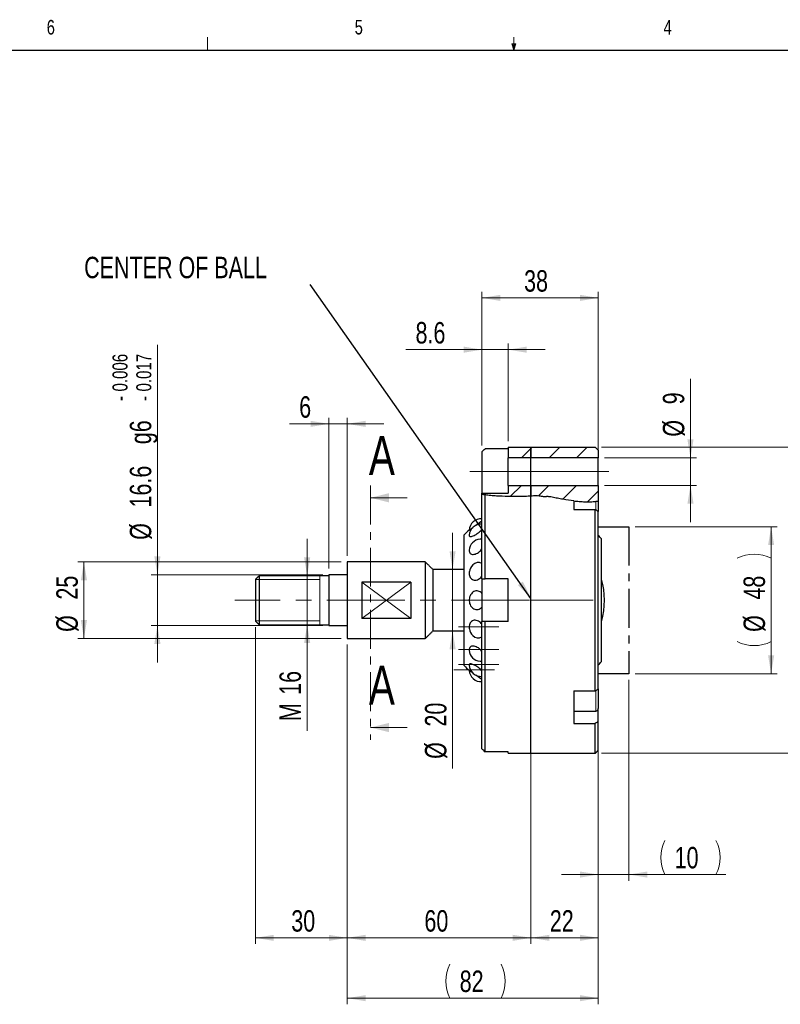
# Model space of a CAD drawing. Header units: millimetres. Extents: x 11 to 421, y 5 to 275.
# Tile 3 of 4: x 135 to 259, y 114 to 275. Entities that reach past the tile are written whole.
import ezdxf

# ---------------------------------------------------------------- set-up
doc = ezdxf.new("R2010")
doc.units = ezdxf.units.MM
doc.linetypes.add('CENTER', pattern=[10.16, 6.35, -1.27, 1.27, -1.27])
doc.linetypes.add('CENTERX2', pattern=[20.32, 12.7, -2.54, 2.54, -2.54])
doc.styles.add('SLDTEXTSTYLE0', font='TXT', dxfattribs={"width": 0.75})
doc.dimstyles.new('SLDDIMSTYLE0', dxfattribs={"dimtxt": 3.5, "dimasz": 3, "dimexe": 0, "dimexo": 0.0625, "dimgap": 0.875, "dimtad": 1, "dimdec": 1, "dimlfac": 2, "dimrnd": 1e-09, "dimzin": 12, "dimdsep": 46, "dimtxsty": 'SLDTEXTSTYLE0', "dimsah": 1, "dimcen": 0.09, "dimadec": 0, "dimazin": 0, "dimtfac": 1, "dimtdec": 1, "dimtofl": 0, "dimtmove": 0, "dimatfit": 3, "dimfxl": 1, "dimtolj": 1, "dimtzin": 12, "dimarcsym": 0})
doc.dimstyles.new('SLDDIMSTYLE1', dxfattribs={"dimtxt": 3.5, "dimasz": 3, "dimexe": 0, "dimexo": 0.0625, "dimgap": 0.875, "dimtad": 1, "dimlfac": 2, "dimrnd": 1e-09, "dimzin": 12, "dimdsep": 46, "dimtxsty": 'SLDTEXTSTYLE0', "dimsah": 1, "dimcen": 0.09, "dimadec": 0, "dimazin": 0, "dimtfac": 1, "dimtofl": 0, "dimtmove": 0, "dimatfit": 3, "dimfxl": 1, "dimtolj": 1, "dimtzin": 12, "dimarcsym": 0})
doc.dimstyles.new('SLDDIMSTYLE2', dxfattribs={"dimtxt": 3.5, "dimasz": 3, "dimexe": 0, "dimexo": 0.0625, "dimgap": 0.875, "dimtad": 1, "dimlfac": 2, "dimrnd": 1e-09, "dimzin": 12, "dimdsep": 46, "dimtxsty": 'SLDTEXTSTYLE0', "dimsah": 1, "dimcen": 0.09, "dimadec": 0, "dimazin": 0, "dimtfac": 1, "dimtofl": 0, "dimtmove": 0, "dimatfit": 3, "dimfxl": 1, "dimtolj": 1, "dimtzin": 12, "dimarcsym": 0})
doc.dimstyles.new('SLDDIMSTYLE3', dxfattribs={"dimtxt": 3.5, "dimasz": 3, "dimexe": 0, "dimexo": 0.0625, "dimgap": 0.875, "dimtad": 1, "dimdec": 1, "dimlfac": 2, "dimrnd": 1e-09, "dimzin": 12, "dimdsep": 46, "dimtxsty": 'SLDTEXTSTYLE0', "dimsah": 1, "dimcen": 0.09, "dimadec": 0, "dimazin": 0, "dimtfac": 1, "dimtofl": 0, "dimtmove": 0, "dimatfit": 3, "dimfxl": 1, "dimtolj": 1, "dimtzin": 12, "dimarcsym": 0})
doc.dimstyles.new('SLDDIMSTYLE4', dxfattribs={"dimtxt": 3.5, "dimasz": 3, "dimexe": 0, "dimexo": 0.0625, "dimgap": 0.875, "dimtad": 1, "dimdec": 1, "dimlfac": 2, "dimrnd": 1e-09, "dimzin": 12, "dimdsep": 46, "dimtxsty": 'SLDTEXTSTYLE0', "dimsah": 1, "dimcen": 0.09, "dimadec": 0, "dimazin": 0, "dimtol": 1, "dimtp": -0.006, "dimtm": 0.017, "dimtfac": 1, "dimtdec": 3, "dimtofl": 0, "dimtmove": 0, "dimatfit": 3, "dimfxl": 1, "dimtolj": 1, "dimarcsym": 0})
doc.dimstyles.new('SLDDIMSTYLE5', dxfattribs={"dimtxt": 3.5, "dimasz": 3, "dimexe": 0, "dimexo": 0.0625, "dimgap": 0.875, "dimtad": 1, "dimdec": 1, "dimlfac": 2, "dimrnd": 1e-09, "dimzin": 12, "dimdsep": 46, "dimtxsty": 'SLDTEXTSTYLE0', "dimsah": 1, "dimcen": 0.09, "dimadec": 0, "dimazin": 0, "dimtfac": 1, "dimtdec": 1, "dimtofl": 0, "dimtmove": 0, "dimatfit": 3, "dimfxl": 1, "dimtolj": 1, "dimtzin": 12, "dimarcsym": 0})
doc.dimstyles.new('SLDDIMSTYLE6', dxfattribs={"dimtxt": 3.5, "dimasz": 3, "dimexe": 0, "dimexo": 0.0625, "dimgap": 0.875, "dimtad": 1, "dimdec": 1, "dimlfac": 2, "dimrnd": 1e-09, "dimzin": 12, "dimdsep": 46, "dimtxsty": 'SLDTEXTSTYLE0', "dimsah": 1, "dimcen": 0.09, "dimadec": 0, "dimazin": 0, "dimtfac": 1, "dimtofl": 0, "dimtmove": 0, "dimatfit": 3, "dimfxl": 1, "dimtolj": 1, "dimtzin": 12, "dimarcsym": 0})
doc.dimstyles.new('SLDDIMSTYLE7', dxfattribs={"dimtxt": 0, "dimasz": 3, "dimexe": 0, "dimexo": 0.0625, "dimgap": 0, "dimtad": 0, "dimtih": 1, "dimtoh": 1, "dimdec": 0, "dimrnd": 1e-09, "dimzin": 0, "dimdsep": 46, "dimtxsty": 'Standard', "dimsah": 1, "dimcen": 0.09, "dimadec": 0, "dimazin": 0, "dimtfac": 3, "dimtdec": 0, "dimtofl": 0, "dimtmove": 0, "dimatfit": 3, "dimfxl": 1, "dimtolj": 1, "dimtzin": 0, "dimarcsym": 0})

# ---------------------------------------------------------------- blocks, each defined once
blk = doc.blocks.new('*D5')
at = {"color": 7, "linetype": 'Continuous', "lineweight": 0}
for p, q in [((234.74, 167.48), (234.74, 134.67)), ((229.74, 165.01), (229.74, 134.67)), ((229.74, 135.67), (223.74, 135.67)), ((229.74, 135.67), (234.74, 135.67)), ((234.74, 135.67), (250.55, 135.67))]:
    blk.add_line(p, q, dxfattribs=at)
for centre, start, end in [((246.17, 138.45), 153.4349, 206.5651), ((243.4, 138.45), 333.4349, 26.5651)]:
    blk.add_arc(centre, 6.21, start, end, dxfattribs=at)
for points in [[(229.74, 135.67), (226.74, 136.17), (226.74, 135.17)], [(234.74, 135.67), (237.74, 135.17), (237.74, 136.17)]]:
    blk.add_solid(points, dxfattribs=at)
at = {"color": 7, "linetype": 'Continuous', "lineweight": 0, "insert": (242.2, 140.18), "char_height": 3.5, "attachment_point": 1, "style": 'SLDTEXTSTYLE0'}
blk.add_mtext('10', dxfattribs=at)
blk = doc.blocks.new('*D6')
at = {"color": 7, "linetype": 'Continuous', "lineweight": 0}
for p, q in [((230.24, 205.48), (271.74, 205.48)), ((270.74, 155.48), (270.74, 205.48)), ((230.24, 155.48), (271.74, 155.48))]:
    blk.add_line(p, q, dxfattribs=at)
for points in [[(270.74, 205.48), (270.24, 202.48), (271.24, 202.48)], [(270.74, 155.48), (271.24, 158.48), (270.24, 158.48)]]:
    blk.add_solid(points, dxfattribs=at)
at = {"color": 7, "linetype": 'Continuous', "lineweight": 0, "char_height": 3.5, "attachment_point": 1, "rotation": 90, "style": 'SLDTEXTSTYLE0'}
for s, insert in [('100', (266.23, 179.29)), ('%%c', (266.23, 174.01))]:
    blk.add_mtext(s, dxfattribs=dict(at, insert=insert))
blk = doc.blocks.new('*D7')
at = {"color": 7, "linetype": 'Continuous', "lineweight": 0}
for p, q in [((235.74, 192.48), (258.96, 192.48)), ((257.96, 192.48), (257.96, 168.48)), ((235.74, 168.48), (258.96, 168.48))]:
    blk.add_line(p, q, dxfattribs=at)
for centre, start, end in [((255.18, 181.78), 63.4349, 116.5651), ((255.18, 179.27), 243.4349, 296.5651)]:
    blk.add_arc(centre, 6.21, start, end, dxfattribs=at)
for points in [[(257.96, 192.48), (257.46, 189.48), (258.46, 189.48)], [(257.96, 168.48), (258.46, 171.48), (257.46, 171.48)]]:
    blk.add_solid(points, dxfattribs=at)
at = {"color": 7, "linetype": 'Continuous', "lineweight": 0, "char_height": 3.5, "attachment_point": 1, "rotation": 90, "style": 'SLDTEXTSTYLE0'}
for s, insert in [('48', (253.45, 180.58)), ('%%c', (253.45, 175.3))]:
    blk.add_mtext(s, dxfattribs=dict(at, insert=insert))
blk = doc.blocks.new('*D8')
at = {"color": 7, "linetype": 'Continuous', "lineweight": 0}
for p, q in [((185.74, 209.28), (179.31, 209.28)), ((185.74, 185.63), (185.74, 210.28)), ((185.74, 209.28), (188.74, 209.28)), ((188.74, 187.73), (188.74, 210.28)), ((188.74, 209.28), (194.74, 209.28))]:
    blk.add_line(p, q, dxfattribs=at)
for points in [[(185.74, 209.28), (182.74, 209.78), (182.74, 208.78)], [(188.74, 209.28), (191.74, 208.78), (191.74, 209.78)]]:
    blk.add_solid(points, dxfattribs=at)
at = {"color": 7, "linetype": 'Continuous', "lineweight": 0, "insert": (180.89, 213.79), "char_height": 3.5, "attachment_point": 1, "style": 'SLDTEXTSTYLE0'}
blk.add_mtext('6', dxfattribs=at)
blk = doc.blocks.new('*D9')
at = {"color": 7, "linetype": 'Continuous', "lineweight": 0}
for p, q in [((210.74, 205.72), (210.74, 230.86)), ((229.74, 195.94), (229.74, 230.86)), ((229.74, 229.86), (210.74, 229.86))]:
    blk.add_line(p, q, dxfattribs=at)
for points in [[(210.74, 229.86), (213.74, 229.36), (213.74, 230.36)], [(229.74, 229.86), (226.74, 230.36), (226.74, 229.36)]]:
    blk.add_solid(points, dxfattribs=at)
at = {"color": 7, "linetype": 'Continuous', "lineweight": 0, "insert": (217.62, 234.38), "char_height": 3.5, "attachment_point": 1, "style": 'SLDTEXTSTYLE0'}
blk.add_mtext('38', dxfattribs=at)
blk = doc.blocks.new('*D10')
at = {"color": 7, "linetype": 'Continuous', "lineweight": 0}
for p, q in [((157.74, 184.63), (157.74, 222.2)), ((184.74, 184.63), (156.74, 184.63)), ((157.74, 184.63), (157.74, 176.33)), ((184.74, 176.33), (156.74, 176.33)), ((157.74, 176.33), (157.74, 170.33))]:
    blk.add_line(p, q, dxfattribs=at)
for points in [[(157.74, 184.63), (158.24, 187.63), (157.24, 187.63)], [(157.74, 176.33), (157.24, 173.33), (158.24, 173.33)]]:
    blk.add_solid(points, dxfattribs=at)
at = {"color": 7, "linetype": 'Continuous', "lineweight": 0, "attachment_point": 1, "rotation": 90, "style": 'SLDTEXTSTYLE0'}
for s, insert, char_height in [('0.006', (150.4, 214.57), 2.45), ('0.017', (154.29, 214.57), 2.45), ('-', (150.4, 213.04), 2.45), ('-', (154.29, 213.04), 2.45), ('g6', (153.23, 205.96), 3.5), ('16.6', (153.23, 195.62), 3.5), ('%%c', (153.23, 190.34), 3.5)]:
    blk.add_mtext(s, dxfattribs=dict(at, insert=insert, char_height=char_height))
blk = doc.blocks.new('*D11')
at = {"color": 7, "linetype": 'Continuous', "lineweight": 0}
for p, q in [((173.74, 176.09), (173.74, 124.33)), ((188.74, 173.23), (188.74, 124.33)), ((188.74, 125.33), (173.74, 125.33))]:
    blk.add_line(p, q, dxfattribs=at)
for points in [[(173.74, 125.33), (176.74, 124.83), (176.74, 125.83)], [(188.74, 125.33), (185.74, 125.83), (185.74, 124.83)]]:
    blk.add_solid(points, dxfattribs=at)
at = {"color": 7, "linetype": 'Continuous', "lineweight": 0, "insert": (179.6, 129.85), "char_height": 3.5, "attachment_point": 1, "style": 'SLDTEXTSTYLE0'}
blk.add_mtext('30', dxfattribs=at)
blk = doc.blocks.new('*D12')
at = {"color": 7, "linetype": 'Continuous', "lineweight": 0}
for p, q in [((218.74, 179.48), (218.74, 124.33)), ((188.74, 173.23), (188.74, 124.33)), ((188.74, 125.33), (218.74, 125.33))]:
    blk.add_line(p, q, dxfattribs=at)
for points in [[(188.74, 125.33), (191.74, 124.83), (191.74, 125.83)], [(218.74, 125.33), (215.74, 125.83), (215.74, 124.83)]]:
    blk.add_solid(points, dxfattribs=at)
at = {"color": 7, "linetype": 'Continuous', "lineweight": 0, "insert": (201.34, 129.85), "char_height": 3.5, "attachment_point": 1, "style": 'SLDTEXTSTYLE0'}
blk.add_mtext('60', dxfattribs=at)
blk = doc.blocks.new('*D13')
at = {"color": 7, "linetype": 'Continuous', "lineweight": 0}
for p, q in [((218.74, 179.48), (218.74, 124.33)), ((229.74, 154.98), (229.74, 124.33)), ((229.74, 125.33), (218.74, 125.33))]:
    blk.add_line(p, q, dxfattribs=at)
for points in [[(218.74, 125.33), (221.74, 124.83), (221.74, 125.83)], [(229.74, 125.33), (226.74, 125.83), (226.74, 124.83)]]:
    blk.add_solid(points, dxfattribs=at)
at = {"color": 7, "linetype": 'Continuous', "lineweight": 0, "insert": (221.82, 129.85), "char_height": 3.5, "attachment_point": 1, "style": 'SLDTEXTSTYLE0'}
blk.add_mtext('22', dxfattribs=at)
blk = doc.blocks.new('*D14')
at = {"color": 7, "linetype": 'Continuous', "lineweight": 0}
for p, q in [((188.74, 173.23), (188.74, 114.48)), ((229.74, 154.98), (229.74, 114.48)), ((188.74, 115.48), (229.74, 115.48))]:
    blk.add_line(p, q, dxfattribs=at)
for centre, start, end in [((211.06, 118.25), 153.4349, 206.5651), ((208.3, 118.25), 333.4349, 26.5651)]:
    blk.add_arc(centre, 6.21, start, end, dxfattribs=at)
for points in [[(188.74, 115.48), (191.74, 114.98), (191.74, 115.98)], [(229.74, 115.48), (226.74, 115.98), (226.74, 114.98)]]:
    blk.add_solid(points, dxfattribs=at)
at = {"color": 7, "linetype": 'Continuous', "lineweight": 0, "insert": (207.1, 119.99), "char_height": 3.5, "attachment_point": 1, "style": 'SLDTEXTSTYLE0'}
blk.add_mtext('82', dxfattribs=at)
blk = doc.blocks.new('*D15')
at = {"color": 7, "linetype": 'Continuous', "lineweight": 0}
for p, q in [((210.74, 205.72), (210.74, 222.4)), ((215.04, 206.48), (215.04, 222.4)), ((210.74, 221.4), (198.3, 221.4)), ((210.74, 221.4), (215.04, 221.4)), ((215.04, 221.4), (221.04, 221.4))]:
    blk.add_line(p, q, dxfattribs=at)
for points in [[(210.74, 221.4), (207.74, 221.9), (207.74, 220.9)], [(215.04, 221.4), (218.04, 220.9), (218.04, 221.9)]]:
    blk.add_solid(points, dxfattribs=at)
at = {"color": 7, "linetype": 'Continuous', "lineweight": 0, "insert": (199.89, 225.91), "char_height": 3.5, "attachment_point": 1, "style": 'SLDTEXTSTYLE0'}
blk.add_mtext('8.6', dxfattribs=at)
blk = doc.blocks.new('*D16')
at = {"color": 7, "linetype": 'Continuous', "lineweight": 0}
for p, q in [((244.79, 203.73), (244.79, 216.64)), ((230.74, 203.73), (245.79, 203.73)), ((244.79, 203.73), (244.79, 199.23)), ((230.74, 199.23), (245.79, 199.23)), ((244.79, 199.23), (244.79, 193.23))]:
    blk.add_line(p, q, dxfattribs=at)
for points in [[(244.79, 203.73), (245.29, 206.73), (244.29, 206.73)], [(244.79, 199.23), (244.29, 196.23), (245.29, 196.23)]]:
    blk.add_solid(points, dxfattribs=at)
at = {"color": 7, "linetype": 'Continuous', "lineweight": 0, "char_height": 3.5, "attachment_point": 1, "rotation": 90, "style": 'SLDTEXTSTYLE0'}
for s, insert in [('9', (240.27, 212.47)), ('%%c', (240.27, 207.19))]:
    blk.add_mtext(s, dxfattribs=dict(at, insert=insert))
blk = doc.blocks.new('*D17')
at = {"color": 7, "linetype": 'Continuous', "lineweight": 0}
for p, q in [((182.19, 184.48), (182.19, 190.48)), ((182.19, 184.48), (182.19, 176.48)), ((182.19, 176.48), (182.19, 159.15))]:
    blk.add_line(p, q, dxfattribs=at)
for points in [[(182.19, 184.48), (182.69, 187.48), (181.69, 187.48)], [(182.19, 176.48), (181.69, 173.48), (182.69, 173.48)]]:
    blk.add_solid(points, dxfattribs=at)
at = {"color": 7, "linetype": 'Continuous', "lineweight": 0, "char_height": 3.5, "attachment_point": 1, "rotation": 90, "style": 'SLDTEXTSTYLE0'}
for s, insert in [('16', (177.67, 165.02)), ('M', (177.67, 160.74))]:
    blk.add_mtext(s, dxfattribs=dict(at, insert=insert))
blk = doc.blocks.new('*D18')
at = {"color": 7, "linetype": 'Continuous', "lineweight": 0}
for p, q in [((187.74, 186.73), (144.74, 186.73)), ((145.74, 186.73), (145.74, 174.23)), ((187.74, 174.23), (144.74, 174.23))]:
    blk.add_line(p, q, dxfattribs=at)
for points in [[(145.74, 186.73), (145.24, 183.73), (146.24, 183.73)], [(145.74, 174.23), (146.24, 177.23), (145.24, 177.23)]]:
    blk.add_solid(points, dxfattribs=at)
at = {"color": 7, "linetype": 'Continuous', "lineweight": 0, "char_height": 3.5, "attachment_point": 1, "rotation": 90, "style": 'SLDTEXTSTYLE0'}
for s, insert in [('25', (141.23, 180.58)), ('%%c', (141.23, 175.3))]:
    blk.add_mtext(s, dxfattribs=dict(at, insert=insert))
blk = doc.blocks.new('*D19')
at = {"color": 7, "linetype": 'Continuous', "lineweight": 0}
for p, q in [((205.94, 185.48), (205.94, 191.48)), ((205.94, 185.48), (205.94, 175.48)), ((205.94, 175.48), (205.94, 152.97))]:
    blk.add_line(p, q, dxfattribs=at)
for points in [[(205.94, 185.48), (206.44, 188.48), (205.44, 188.48)], [(205.94, 175.48), (205.44, 172.48), (206.44, 172.48)]]:
    blk.add_solid(points, dxfattribs=at)
at = {"color": 7, "linetype": 'Continuous', "lineweight": 0, "char_height": 3.5, "attachment_point": 1, "rotation": 90, "style": 'SLDTEXTSTYLE0'}
for s, insert in [('20', (201.43, 159.84)), ('%%c', (201.43, 154.56))]:
    blk.add_mtext(s, dxfattribs=dict(at, insert=insert))

msp = doc.modelspace()

# ---------------------------------------------------------------- hatches: boundary and pattern name
at = {"linetype": 'Continuous', "lineweight": 0}
h = msp.add_hatch(dxfattribs=at)
h.set_pattern_fill('ANSI31', style=0)
h.paths.add_polyline_path([(218.738, 205.4754), (215.038, 205.4754), (215.038, 203.7254), (218.738, 203.7254)], flags=0)
h = msp.add_hatch(dxfattribs=at)
h.set_pattern_fill('ANSI31', style=0)
h.paths.add_polyline_path([(218.738, 205.4754), (215.038, 205.4754), (215.038, 203.7254), (218.738, 203.7254)], flags=0)
h = msp.add_hatch(dxfattribs=at)
h.set_pattern_fill('ANSI31', style=0)
h.paths.add_polyline_path([(229.238, 205.4754), (218.738, 205.4754), (218.738, 203.7254), (229.738, 203.7254), (229.738, 204.9754)], flags=0)
h = msp.add_hatch(dxfattribs=at)
h.set_pattern_fill('ANSI31', style=0)
h.paths.add_polyline_path([(229.238, 205.4754), (218.738, 205.4754), (218.738, 203.7254), (229.738, 203.7254), (229.738, 204.9754)], flags=0)
h = msp.add_hatch(dxfattribs=at)
h.set_pattern_fill('ANSI31', style=0)
edge = h.paths.add_edge_path(flags=0)
edge.add_line((218.738, 199.2254), (215.038, 199.2254))
edge.add_line((215.038, 199.2254), (215.038, 197.9754))
edge.add_line((215.038, 197.9754), (210.738, 197.9754))
edge.add_line((210.738, 197.9754), (210.738, 197.743))
edge.add_spline(control_points=[(210.738, 197.743), (211.3559, 197.6299), (211.9836, 197.5728), (212.6101, 197.5271), (214.6474, 197.3783), (216.699, 197.3532), (218.738, 197.4772)], knot_values=[0, 0, 0, 0, 0.00376913, 0.00376913, 0.00376913, 0.01604015, 0.01604015, 0.01604015, 0.01604015], weights=[1, 1, 1, 1, 1, 1, 1], degree=3, periodic=0)
edge.add_line((218.738, 197.4772), (218.738, 199.2254))
h = msp.add_hatch(dxfattribs=at)
h.set_pattern_fill('ANSI31', style=0)
edge = h.paths.add_edge_path(flags=0)
edge.add_line((218.738, 199.2254), (215.038, 199.2254))
edge.add_line((215.038, 199.2254), (215.038, 197.9754))
edge.add_line((215.038, 197.9754), (210.738, 197.9754))
edge.add_line((210.738, 197.9754), (210.738, 197.743))
edge.add_spline(control_points=[(210.738, 197.743), (211.3559, 197.6299), (211.9836, 197.5728), (212.6101, 197.5271), (214.6474, 197.3783), (216.699, 197.3532), (218.738, 197.4772)], knot_values=[0, 0, 0, 0, 0.00376913, 0.00376913, 0.00376913, 0.01604015, 0.01604015, 0.01604015, 0.01604015], weights=[1, 1, 1, 1, 1, 1, 1], degree=3, periodic=0)
edge.add_line((218.738, 197.4772), (218.738, 199.2254))
h = msp.add_hatch(dxfattribs=at)
h.set_pattern_fill('ANSI31', style=0)
edge = h.paths.add_edge_path(flags=0)
edge.add_line((229.738, 199.2254), (218.738, 199.2254))
edge.add_line((218.738, 199.2254), (218.738, 197.4772))
edge.add_spline(control_points=[(218.738, 197.4772), (219.3675, 197.5155), (220.0143, 197.5511), (220.6288, 197.4094), (220.7351, 197.3849), (220.8403, 197.3523), (220.9488, 197.3414), (221.0617, 197.3301), (221.1716, 197.3846), (221.2837, 197.402), (221.4325, 197.4251), (221.5859, 197.4021), (221.735, 197.3811), (222.4039, 197.2869), (223.0628, 197.1317), (223.7273, 197.0106), (225.7014, 196.6511), (227.7605, 196.3433), (229.738, 196.6835)], knot_values=[0, 0, 0, 0, 0.0037842, 0.0037842, 0.0037842, 0.00442672, 0.00442672, 0.00442672, 0.00511783, 0.00511783, 0.00511783, 0.0060539, 0.0060539, 0.0060539, 0.01023796, 0.01023796, 0.01023796, 0.02276548, 0.02276548, 0.02276548, 0.02276548], weights=[1, 1, 1, 1, 1, 1, 1, 1, 1, 1, 1, 1, 1, 1, 1, 1, 1, 1, 1], degree=3, periodic=0)
edge.add_line((229.738, 196.6835), (229.738, 199.2254))
h = msp.add_hatch(dxfattribs=at)
h.set_pattern_fill('ANSI31', style=0)
edge = h.paths.add_edge_path(flags=0)
edge.add_line((229.738, 199.2254), (218.738, 199.2254))
edge.add_line((218.738, 199.2254), (218.738, 197.4772))
edge.add_spline(control_points=[(218.738, 197.4772), (219.3675, 197.5155), (220.0143, 197.5511), (220.6288, 197.4094), (220.7351, 197.3849), (220.8403, 197.3523), (220.9488, 197.3414), (221.0617, 197.3301), (221.1716, 197.3846), (221.2837, 197.402), (221.4325, 197.4251), (221.5859, 197.4021), (221.735, 197.3811), (222.4039, 197.2869), (223.0628, 197.1317), (223.7273, 197.0106), (225.7014, 196.6511), (227.7605, 196.3433), (229.738, 196.6835)], knot_values=[0, 0, 0, 0, 0.0037842, 0.0037842, 0.0037842, 0.00442672, 0.00442672, 0.00442672, 0.00511783, 0.00511783, 0.00511783, 0.0060539, 0.0060539, 0.0060539, 0.01023796, 0.01023796, 0.01023796, 0.02276548, 0.02276548, 0.02276548, 0.02276548], weights=[1, 1, 1, 1, 1, 1, 1, 1, 1, 1, 1, 1, 1, 1, 1, 1, 1, 1, 1], degree=3, periodic=0)
edge.add_line((229.738, 196.6835), (229.738, 199.2254))

# ---------------------------------------------------------------- linework, layer by layer
at = {"color": 7, "linetype": 'Continuous', "lineweight": 0}
for p, q in [((165.9192, 270.3087), (165.9192, 272.4626)), ((215.9254, 270.3087), (215.9254, 272.4626)), ((215.9254, 270.3087), (215.5889, 271.3737)), ((216.2443, 271.3737), (215.5889, 271.3737)), ((215.7467, 271.3737), (215.9254, 270.3087)), ((215.9254, 270.3087), (216.2443, 271.3737)), ((216.0501, 271.3737), (215.9254, 270.3087)), ((215.038, 201.4754), (210.738, 201.4754)), ((198.5306, 197.2046), (192.5306, 197.2046)), ((229.338, 195.2293), (229.338, 196.625)), ((173.738, 183.8629), (184.238, 183.8629)), ((184.238, 176.4754), (184.238, 184.4754)), ((199.113, 183.444), (191.113, 177.5068)), ((199.113, 177.5068), (191.113, 183.444)), ((173.738, 177.0879), (184.238, 177.0879)), ((229.338, 162.3762), (229.338, 165.7215)), ((198.5306, 159.6798), (192.5306, 159.6798))]:
    msp.add_line(p, q, dxfattribs=at)
at = {"color": 7, "linetype": 'Continuous', "lineweight": 30}
for p, q in [((15.9068, 270.3087), (415.9568, 270.3087)), ((210.738, 204.7241), (210.738, 201.4754)), ((215.038, 205.2292), (211.238, 205.2292)), ((215.038, 205.4754), (218.738, 205.4754)), ((215.038, 205.4754), (215.038, 203.7254)), ((218.738, 205.4754), (229.238, 205.4754)), ((218.738, 203.7254), (218.738, 205.4754)), ((218.738, 205.4754), (218.738, 203.7254)), ((229.238, 205.4754), (229.738, 204.9754)), ((229.738, 204.9754), (229.738, 203.7254)), ((215.038, 199.2254), (215.038, 203.7254)), ((218.738, 203.7254), (215.038, 203.7254)), ((229.738, 203.7254), (218.738, 203.7254)), ((218.738, 199.2254), (218.738, 203.7254)), ((218.738, 199.2254), (218.738, 203.7254)), ((229.738, 199.2254), (229.738, 203.7254)), ((210.738, 201.4754), (210.738, 197.9754)), ((210.738, 197.9754), (215.038, 197.9754)), ((210.738, 197.743), (210.738, 197.9754)), ((215.038, 199.2254), (218.738, 199.2254)), ((215.038, 199.2254), (215.038, 197.9754)), ((218.738, 199.2254), (229.738, 199.2254)), ((218.738, 197.4772), (218.738, 199.2254)), ((218.738, 199.2254), (218.738, 197.4772)), ((229.738, 199.2254), (229.738, 196.6835)), ((210.738, 183.9754), (210.738, 197.743)), ((211.238, 183.9754), (211.238, 197.6643)), ((218.738, 155.4754), (218.738, 197.4772)), ((218.738, 155.4754), (218.738, 197.4772)), ((225.738, 196.6998), (225.738, 195.3014)), ((229.738, 196.6835), (229.738, 194.9437)), ((225.738, 195.3014), (229.238, 195.3014)), ((229.238, 165.6494), (229.238, 195.3014)), ((229.738, 166.0071), (229.738, 194.9437)), ((209.7451, 192.7129), (210.738, 193.4243)), ((208.6545, 191.9313), (209.2226, 192.3384)), ((207.8292, 180.4754), (207.8292, 191.1485)), ((230.238, 180.4754), (230.238, 190.5086)), ((188.738, 186.7254), (188.738, 174.2254)), ((201.488, 186.7254), (201.488, 174.2254)), ((202.738, 185.4754), (202.738, 175.4754)), ((173.738, 183.8629), (173.738, 177.0879)), ((174.3505, 184.4754), (174.3505, 176.4754)), ((185.738, 184.6254), (185.738, 176.3254)), ((199.113, 183.444), (191.113, 183.444)), ((191.113, 183.444), (191.113, 177.5068)), ((199.113, 183.444), (199.113, 177.5068)), ((210.738, 183.9754), (210.738, 176.9754)), ((215.038, 183.9754), (211.238, 183.9754)), ((215.038, 176.9754), (215.038, 183.9754)), ((207.8292, 169.8024), (207.8292, 180.4754)), ((230.238, 170.4423), (230.238, 180.4754)), ((199.113, 177.5068), (191.113, 177.5068)), ((210.738, 156.2267), (210.738, 176.9754)), ((211.238, 155.7216), (211.238, 176.9754)), ((215.038, 176.9754), (211.238, 176.9754)), ((209.2226, 168.6124), (208.6545, 169.0195)), ((210.738, 167.5265), (209.7451, 168.2379)), ((225.738, 165.6494), (229.238, 165.6494)), ((225.738, 165.6494), (225.738, 160.3461)), ((229.738, 166.008), (229.738, 162.7762)), ((229.738, 160.7038), (229.738, 162.7762)), ((225.738, 160.3461), (229.238, 160.3461)), ((229.238, 155.4754), (229.238, 160.3461)), ((229.738, 155.9754), (229.738, 160.7038)), ((215.038, 155.7216), (211.238, 155.7216)), ((215.038, 155.4754), (215.038, 155.7216))]:
    msp.add_line(p, q, dxfattribs=at)
at = {"color": 7, "linetype": 'CENTERX2', "lineweight": 0}
for p, q in [((215.038, 201.4754), (208.738, 201.4754)), ((215.038, 201.4754), (218.738, 201.4754)), ((218.738, 201.4754), (231.738, 201.4754)), ((218.438, 180.4754), (170.3951, 180.4754)), ((218.538, 180.4754), (219.5675, 180.4754)), ((219.593, 180.4754), (228.9215, 180.4754)), ((213.4726, 176.134), (206.8794, 176.134)), ((213.47, 172.4535), (206.8848, 172.4535)), ((213.47, 172.4535), (206.8848, 172.4535)), ((212.7604, 169.1307), (206.1573, 169.1307)), ((213.4726, 169.9942), (206.8794, 169.9942))]:
    msp.add_line(p, q, dxfattribs=at)
at = {"color": 7, "linetype": 'CENTER', "lineweight": 0}
msp.add_line((192.5306, 199.2046), (192.5306, 157.6798), dxfattribs=at)
at = {"color": 7, "linetype": 'CENTER', "lineweight": 30}
for p, q in [((229.738, 192.4754), (234.738, 192.4754)), ((234.738, 192.4754), (234.738, 168.4754)), ((234.738, 168.4754), (229.738, 168.4754))]:
    msp.add_line(p, q, dxfattribs=at)
at = {"color": 7, "linetype": 'Continuous', "lineweight": 30, "flags": 128}
for points in [[(208.689, 190.9454), (208.7412, 190.9024), (208.8157, 190.8784), (208.9112, 190.8739), (209.0258, 190.8889), (209.1573, 190.9232), (209.3031, 190.9761), (209.4604, 191.0466), (209.6261, 191.1333), (209.797, 191.2345), (209.9697, 191.3482), (210.141, 191.4723), (210.3074, 191.6043), (210.4657, 191.7416), (210.6129, 191.8817), (210.738, 192.0127)], [(208.6551, 191.0774), (208.6603, 191.0066), (208.689, 190.9454)], [(208.8228, 188.1191), (208.9199, 188.044), (209.036, 187.9916), (209.1688, 187.9627), (209.3156, 187.958), (209.4737, 187.9775), (209.6399, 188.0208), (209.8111, 188.0872), (209.9838, 188.1753), (210.1548, 188.2834), (210.3207, 188.4095), (210.4782, 188.551), (210.6244, 188.7051), (210.738, 188.8445)], [(208.6812, 185.1573), (208.6717, 185.098), (208.6549, 184.898), (208.6623, 184.7038), (208.6936, 184.5193), (208.7482, 184.348), (208.8251, 184.1933), (208.9228, 184.0581), (209.0394, 183.9452), (209.1725, 183.8566), (209.3197, 183.7942), (209.4781, 183.7591), (209.6445, 183.7521), (209.8157, 183.7732), (209.9885, 183.8221), (210.1594, 183.8977), (210.325, 183.9987), (210.4823, 184.1231), (210.6281, 184.2684), (210.738, 184.4023)], [(210.738, 181.5886), (210.7213, 181.6075), (210.5851, 181.7383), (210.4355, 181.8446), (210.2754, 181.9242), (210.1077, 181.9756), (209.9359, 181.9978), (209.7633, 181.9904), (209.5932, 181.9535), (209.4289, 181.8878), (209.2736, 181.7947), (209.1304, 181.6758), (209.002, 181.5336), (208.891, 181.3708), (208.7994, 181.1906), (208.7292, 180.9964), (208.6815, 180.7921), (208.6575, 180.5817), (208.6575, 180.3691), (208.6815, 180.1587), (208.7292, 179.9544), (208.7994, 179.7602), (208.891, 179.58), (209.002, 179.4172), (209.1304, 179.275), (209.2736, 179.1562), (209.4289, 179.063), (209.5932, 178.9973), (209.7633, 178.9604), (209.9359, 178.953), (210.1077, 178.9752), (210.2754, 179.0266), (210.4355, 179.1062), (210.5851, 179.2125), (210.7213, 179.3433), (210.738, 179.3622)], [(210.738, 176.5486), (210.6281, 176.6825), (210.4823, 176.8278), (210.325, 176.9521), (210.1594, 177.0531), (209.9885, 177.1288), (209.8157, 177.1776), (209.6445, 177.1987), (209.4781, 177.1917), (209.3197, 177.1566), (209.1725, 177.0942), (209.0394, 177.0057), (208.9228, 176.8927), (208.8251, 176.7576), (208.7482, 176.6028), (208.6936, 176.4315), (208.6623, 176.247), (208.6549, 176.0529), (208.6717, 175.8529), (208.6812, 175.7935)], [(210.738, 172.1063), (210.6167, 172.2545), (210.4698, 172.408), (210.3117, 172.5487), (210.1455, 172.6738), (209.9743, 172.7809), (209.8016, 172.8678), (209.6306, 172.933), (209.4647, 172.9751), (209.3072, 172.9932), (209.1611, 172.9872), (209.0292, 172.957), (208.9141, 172.9032), (208.818, 172.827), (208.7429, 172.7297), (208.6901, 172.6134), (208.6608, 172.4801), (208.6554, 172.3327), (208.6579, 172.2928)], [(210.738, 168.9382), (210.6814, 168.999), (210.5409, 169.1393), (210.3877, 169.2784), (210.225, 169.4134), (210.0557, 169.5417), (209.8833, 169.6609), (209.7111, 169.7687), (209.5424, 169.8628), (209.3805, 169.9416), (209.2286, 170.0035), (209.0896, 170.0472), (208.9663, 170.0719), (208.8609, 170.0771), (208.7757, 170.0628), (208.7122, 170.0292), (208.6717, 169.977), (208.6549, 169.9071), (208.6551, 169.8735)]]:
    msp.add_lwpolyline(points, dxfattribs=at)
at = {"color": 7, "linetype": 'Continuous', "lineweight": 30}
for centre, radius, start, end in [((210.6082, 191.8202), 1.9569, 86.199486, 176.743553), ((218.738, 180.4754), 15.2615, 131.354158, 135.625596), ((210.6082, 190.9566), 1.9569, 86.199486, 176.461953), ((210.6082, 188.4974), 1.9569, 95.475033, 175.289497), ((210.514, 189.6464), 0.8043, 73.830839, 96.600174), ((218.738, 180.4754), 15.2615, 41.103009, 43.882179), ((209.3224, 188.5666), 0.6708, 172.161094, 221.847129), ((210.1262, 185.503), 1.1352, 57.39153, 140.241927), ((210.6082, 184.8169), 1.9569, 133.812325, 169.981246), ((218.738, 180.4754), 12, 343.402158, 16.597842), ((210.6082, 176.134), 1.9569, 190.018754, 226.187675), ((210.1262, 175.4479), 1.1352, 219.758073, 302.60847), ((210.6082, 172.4535), 1.9569, 184.710503, 264.524967), ((210.5143, 171.301), 0.8009, 263.350588, 286.2184), ((218.738, 180.4754), 15.2615, 224.374404, 228.645842), ((210.6082, 169.1307), 1.9569, 183.256447, 273.800514), ((210.6082, 169.9942), 1.9569, 183.538047, 273.800514), ((218.738, 180.4754), 15.2615, 316.117821, 318.896991), ((229.338, 162.7762), 0.4, 270, 0)]:
    msp.add_arc(centre, radius, start, end, dxfattribs=at)
for points, degree in [([(210.738, 204.7241), (210.9046, 204.8925), (211.0713, 205.0609), (211.238, 205.2292)], 3), ([(211.238, 197.6643), (211.0681, 197.6874), (210.901, 197.7132), (210.738, 197.743)], 3), ([(229.738, 194.9437), (229.5713, 195.063), (229.4046, 195.1822), (229.238, 195.3014)], 3), ([(201.488, 186.7254), (188.738, 186.7254)], 1), ([(202.738, 185.4754), (201.488, 186.7254)], 1), ([(207.8292, 185.4754), (202.738, 185.4754)], 1), ([(174.3505, 184.4754), (173.738, 183.8629)], 1), ([(185.738, 184.4754), (174.3505, 184.4754)], 1), ([(188.738, 184.6254), (185.738, 184.6254)], 1), ([(210.738, 183.9754), (210.9046, 183.9754), (211.0713, 183.9754), (211.238, 183.9754)], 3), ([(173.738, 177.0879), (174.3505, 176.4754)], 1), ([(211.238, 176.9754), (211.0713, 176.9754), (210.9046, 176.9754), (210.738, 176.9754)], 3), ([(174.3505, 176.4754), (185.738, 176.4754)], 1), ([(185.738, 176.3254), (188.738, 176.3254)], 1), ([(201.488, 174.2254), (202.738, 175.4754)], 1), ([(202.738, 175.4754), (207.8292, 175.4754)], 1), ([(188.738, 174.2254), (201.488, 174.2254)], 1), ([(229.238, 165.6494), (229.4046, 165.7686), (229.5713, 165.8878), (229.738, 166.0071)], 3), ([(225.738, 162.3762), (229.338, 162.3762)], 1), ([(229.738, 160.7038), (229.5713, 160.5845), (229.4046, 160.4653), (229.238, 160.3461)], 3), ([(210.738, 156.2267), (210.9046, 156.0583), (211.0713, 155.89), (211.238, 155.7216)], 3), ([(215.038, 155.4754), (218.738, 155.4754)], 1), ([(218.738, 155.4754), (229.238, 155.4754)], 1), ([(229.238, 155.4754), (229.738, 155.9754)], 1)]:
    msp.add_open_spline(points, degree=degree, dxfattribs=at)
for points, knots in [([(218.738, 197.4772), (218.4252, 197.4582), (218.1123, 197.4415), (217.4863, 197.4202), (217.1732, 197.414), (216.2336, 197.4035), (215.6069, 197.4075), (214.353, 197.4345), (213.7272, 197.4575), (212.791, 197.5131), (212.4794, 197.5351), (211.8574, 197.5899), (211.5471, 197.6223), (211.238, 197.6643)], [0, 0, 0, 0, 0.125, 0.125, 0.25, 0.25, 0.5, 0.5, 0.75, 0.75, 0.875, 0.875, 1, 1, 1, 1]), ([(225.738, 196.6998), (225.1432, 196.7717), (224.5542, 196.8638), (223.6761, 197.019), (223.3842, 197.0737), (222.8015, 197.1858), (222.5107, 197.2437), (222.0732, 197.3257), (221.9273, 197.3525), (221.7061, 197.3856), (221.6319, 197.3953), (221.4821, 197.4087), (221.406, 197.4131), (221.294, 197.4046), (221.2579, 197.3989), (221.1896, 197.3782), (221.1572, 197.3634), (221.0883, 197.3449), (221.0527, 197.3396), (220.9791, 197.3378), (220.9427, 197.3413), (220.8358, 197.3581), (220.7663, 197.3766), (220.6267, 197.4103), (220.5566, 197.4262), (220.3441, 197.4672), (220.1992, 197.486), (219.9063, 197.5093), (219.7601, 197.514), (219.3216, 197.5147), (219.0298, 197.4949), (218.738, 197.4772)], [0, 0, 0, 0, 0.25, 0.25, 0.375, 0.375, 0.5, 0.5, 0.5625, 0.5625, 0.59375, 0.59375, 0.625, 0.625, 0.640625, 0.640625, 0.65625, 0.65625, 0.671875, 0.671875, 0.6875, 0.6875, 0.71875, 0.71875, 0.75, 0.75, 0.8125, 0.8125, 0.875, 0.875, 1, 1, 1, 1]), ([(225.738, 196.6998), (226.0345, 196.6668), (226.6276, 196.6008), (227.5268, 196.5507), (228.4328, 196.5411), (229.0363, 196.5971), (229.338, 196.625)], [0, 0, 0, 0, 0.248203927, 0.496367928, 0.748272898, 1, 1, 1, 1]), ([(227.738, 196.5523), (227.9046, 196.5496), (228.1129, 196.5463), (228.3206, 196.555), (228.3622, 196.5568)], [0, 0, 0, 0, 0.79972986, 1, 1, 1, 1]), ([(229.338, 196.625), (229.3811, 196.6305), (229.4672, 196.6414), (229.5808, 196.6579), (229.6718, 196.6723), (229.7283, 196.6818), (229.735, 196.683), (229.738, 196.6835)], [0, 0, 0, 0, 0.19171404, 0.38290947, 0.58775608, 0.81540196, 1, 1, 1, 1])]:
    msp.add_open_spline(points, degree=3, knots=knots, dxfattribs=at)
at = {"color": 7, "linetype": 'Continuous', "lineweight": 0}
for points in [[(192.5306, 197.2046), (195.5306, 196.4546), (195.5306, 197.9546)], [(192.5306, 159.6798), (195.5306, 158.9298), (195.5306, 160.4298)]]:
    msp.add_solid(points, dxfattribs=at)

# ---------------------------------------------------------------- texts
at = {"color": 7, "linetype": 'Continuous', "lineweight": 0, "attachment_point": 1, "style": 'SLDTEXTSTYLE0'}
for s, insert, char_height in [('6', (139.6667, 275.2534), 2.3813), ('5', (189.9588, 275.267), 2.3813), ('4', (240.3932, 275.2257), 2.3813), ('CENTER OF BALL', (145.7763, 236.5729), 3.5)]:
    msp.add_mtext(s, dxfattribs=dict(at, insert=insert, char_height=char_height))
at = {"color": 7, "linetype": 'Continuous', "char_height": 6.35, "attachment_point": 1, "style": 'SLDTEXTSTYLE0'}
for insert in [(192.2677, 207.2889), (192.2677, 169.7641)]:
    msp.add_mtext('A', dxfattribs=dict(at, insert=insert))

# ---------------------------------------------------------------- dimensions: what is measured, and where the dimension line sits
at = {"color": 7, "linetype": 'Continuous', "lineweight": 0}
for base, p1, p2, dimstyle, picture, middle in [((210.738, 229.8633), (229.738, 194.9437), (210.738, 204.7241), 'SLDDIMSTYLE3', '*D9', (220.2076, 229.8633)), ((215.038, 221.3955), (210.738, 204.7241), (215.038, 205.4754), 'SLDDIMSTYLE6', '*D15', (203.122, 221.3955)), ((188.738, 209.2816), (185.738, 184.6254), (188.738, 186.7254), 'SLDDIMSTYLE2', '*D8', (182.186, 209.2816)), ((218.738, 125.3349), (188.738, 174.2254), (218.738, 180.4754), 'SLDDIMSTYLE5', '*D12', (203.9227, 125.3349)), ((218.738, 125.3349), (229.738, 155.9754), (218.738, 180.4754), 'SLDDIMSTYLE5', '*D13', (224.4012, 125.3349)), ((173.738, 125.3349), (188.738, 174.2254), (173.738, 177.0879), 'SLDDIMSTYLE1', '*D11', (182.186, 125.3349))]:
    dim = msp.add_linear_dim(base=base, p1=p1, p2=p2, dimstyle=dimstyle, dxfattribs=at)
    dim.commit()
    dim.dimension.update_dxf_attribs({"geometry": picture, "text_midpoint": middle, "dimtype": 160})
for base, p1, p2, text, dimstyle, picture, middle in [((157.738, 176.3254), (185.738, 184.6254), (185.738, 176.3254), '%%c<>g6', 'SLDDIMSTYLE4', '*D10', (157.738, 205.4754)), ((244.7854, 199.2254), (229.738, 203.7254), (229.738, 199.2254), '%%c<>', 'SLDDIMSTYLE0', '*D16', (244.7854, 211.1199)), ((270.738, 205.4754), (229.238, 155.4754), (229.238, 205.4754), '%%c<>', 'SLDDIMSTYLE1', '*D6', (270.738, 180.5267)), ((205.9419, 175.4754), (207.8292, 185.4754), (207.8292, 175.4754), '%%c<>', 'SLDDIMSTYLE2', '*D19', (205.9419, 159.7826)), ((257.9599, 168.4754), (234.738, 192.4754), (234.738, 168.4754), '(%%c<>)', 'SLDDIMSTYLE1', '*D7', (257.9599, 180.5267)), ((182.186, 176.4754), (185.738, 184.4754), (185.738, 176.4754), 'M<>', 'SLDDIMSTYLE2', '*D17', (182.186, 165.4646)), ((145.738, 174.2254), (188.738, 186.7254), (188.738, 174.2254), '%%c<>', 'SLDDIMSTYLE1', '*D18', (145.738, 180.5267))]:
    dim = msp.add_linear_dim(base=base, p1=p1, p2=p2, angle=90, text=text, dimstyle=dimstyle, dxfattribs=at)
    dim.commit()
    dim.dimension.update_dxf_attribs({"geometry": picture, "text_midpoint": middle, "dimtype": 160})
for base, p1, p2, dimstyle, picture, middle in [((229.738, 115.4754), (188.738, 174.2254), (229.738, 155.9754), 'SLDDIMSTYLE5', '*D14', (209.6806, 115.4754)), ((234.738, 135.6692), (229.738, 166.0071), (234.738, 168.4754), 'SLDDIMSTYLE0', '*D5', (244.7854, 135.6692))]:
    dim = msp.add_linear_dim(base=base, p1=p1, p2=p2, text='(<>)', dimstyle=dimstyle, dxfattribs=at)
    dim.commit()
    dim.dimension.update_dxf_attribs({"geometry": picture, "text_midpoint": middle, "dimtype": 160})

# ---------------------------------------------------------------- leaders
msp.add_leader([(218.738, 180.7757), (182.6834, 232.0582)], dimstyle='SLDDIMSTYLE7', dxfattribs=at)

doc.saveas('drawing.dxf')
